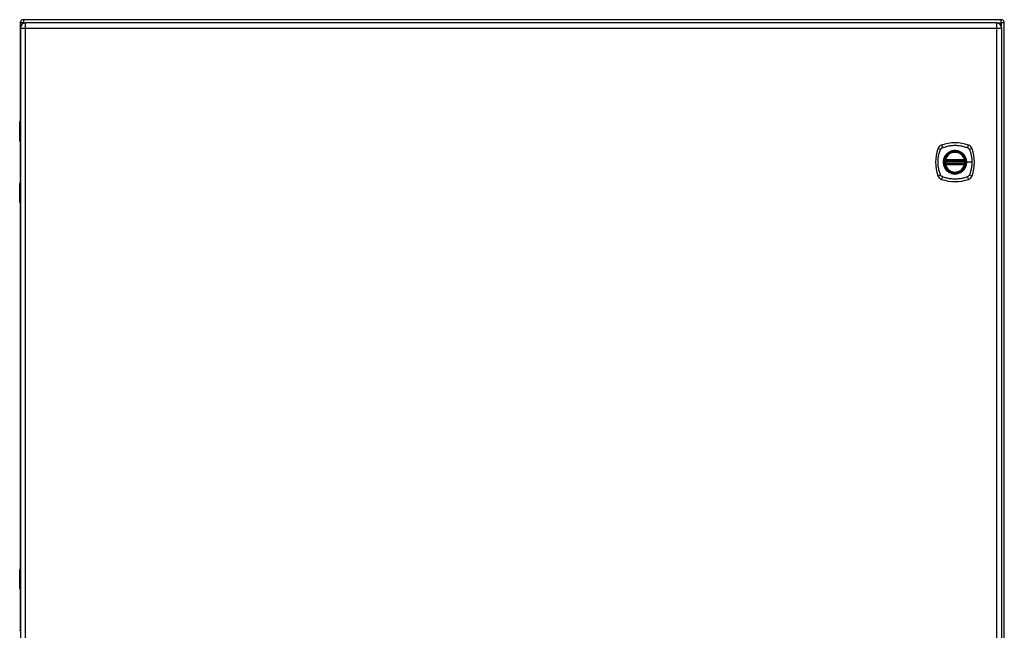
# Model space of a CAD drawing. Header units: inches. Extents: x 27 to 226, y 16 to 157.
# Tile 7 of 9: x 117 to 147, y 87 to 106. Entities that reach past the tile are written whole.
import ezdxf

# ---------------------------------------------------------------- set-up
doc = ezdxf.new("R2010")
doc.units = ezdxf.units.IN
doc.header["$MEASUREMENT"] = 0
doc.layers.add('Visible Edges(ANSI)', color=7, linetype='Continuous', lineweight=25)
doc.layers.add('Visible Tangent Edges(ANSI)', color=7, linetype='Continuous', lineweight=25)

msp = doc.modelspace()

# ---------------------------------------------------------------- linework, layer by layer
at = {"layer": 'Visible Edges(ANSI)'}
for p, q in [((116.797, 105.412), (116.797, 102.413)), ((146.698, 105.511), (116.896, 105.511)), ((146.556, 105.413), (116.96, 105.413)), ((146.797, 69.61), (146.797, 105.412)), ((116.799, 105.252), (116.799, 69.771)), ((146.717, 69.771), (146.717, 105.252)), ((116.779, 101.809), (116.779, 102.393)), ((116.799, 101.793), (116.795, 101.793)), ((116.797, 101.793), (116.797, 100.533)), ((144.996, 101.202), (145.59, 101.202)), ((145, 101.222), (145.585, 101.222)), ((145.59, 101.124), (144.996, 101.124)), ((145.585, 101.104), (145, 101.104)), ((116.779, 99.933), (116.779, 100.517)), ((116.795, 100.533), (116.799, 100.533)), ((116.797, 99.913), (116.797, 88.761)), ((116.779, 88.157), (116.779, 88.742)), ((116.799, 88.141), (116.795, 88.141)), ((116.797, 88.141), (116.797, 86.882)), ((116.795, 86.882), (116.799, 86.882))]:
    msp.add_line(p, q, dxfattribs=at)
at = {"layer": 'Visible Edges(ANSI)', "flags": 128}
for points in [[(144.984, 101.216), (144.984, 101.216), (144.984, 101.216), (144.984, 101.216), (144.984, 101.215), (144.984, 101.215), (144.984, 101.214), (144.984, 101.214), (144.984, 101.213), (144.984, 101.212), (144.984, 101.211), (144.983, 101.21), (144.983, 101.209), (144.983, 101.208), (144.983, 101.207), (144.983, 101.205), (144.982, 101.204), (144.982, 101.202), (144.982, 101.201), (144.982, 101.199), (144.982, 101.198), (144.982, 101.196), (144.981, 101.195), (144.981, 101.193), (144.981, 101.192)], [(145.604, 101.192), (145.604, 101.193), (145.604, 101.195), (145.604, 101.196), (145.604, 101.198), (145.604, 101.199), (145.603, 101.201), (145.603, 101.202), (145.603, 101.204), (145.603, 101.205), (145.603, 101.207), (145.603, 101.208), (145.602, 101.209), (145.602, 101.21), (145.602, 101.211), (145.602, 101.212), (145.602, 101.213), (145.602, 101.214), (145.602, 101.214), (145.601, 101.215), (145.601, 101.215), (145.601, 101.216), (145.601, 101.216), (145.601, 101.216), (145.601, 101.216)], [(144.981, 101.134), (144.981, 101.133), (144.981, 101.131), (144.982, 101.13), (144.982, 101.128), (144.982, 101.126), (144.982, 101.125), (144.982, 101.123), (144.982, 101.122), (144.983, 101.121), (144.983, 101.119), (144.983, 101.118), (144.983, 101.117), (144.983, 101.116), (144.984, 101.115), (144.984, 101.114), (144.984, 101.113), (144.984, 101.112), (144.984, 101.112), (144.984, 101.111), (144.984, 101.111), (144.984, 101.11), (144.984, 101.11), (144.984, 101.11), (144.984, 101.11)], [(145.601, 101.11), (145.601, 101.11), (145.601, 101.11), (145.601, 101.11), (145.601, 101.111), (145.601, 101.111), (145.602, 101.112), (145.602, 101.112), (145.602, 101.113), (145.602, 101.114), (145.602, 101.115), (145.602, 101.116), (145.602, 101.117), (145.603, 101.118), (145.603, 101.119), (145.603, 101.121), (145.603, 101.122), (145.603, 101.123), (145.603, 101.125), (145.604, 101.126), (145.604, 101.128), (145.604, 101.13), (145.604, 101.131), (145.604, 101.133), (145.604, 101.134)]]:
    msp.add_lwpolyline(points, dxfattribs=at)
at = {"layer": 'Visible Edges(ANSI)'}
for radius in [0.32, 0.315]:
    msp.add_circle((145.293, 101.163), radius, dxfattribs=at)
for centre, radius, start, end in [((116.896, 105.412), 0.099, 90, 180), ((116.96, 105.252), 0.161, 90, 180), ((146.556, 105.252), 0.161, 0, 90), ((146.698, 105.412), 0.099, 0, 90), ((116.799, 102.393), 0.0197, 90.5386, 180), ((116.795, 101.809), 0.0157, 180, 270), ((145.982, 101.163), 1.28, 161.2278, 198.7722), ((144.938, 101.518), 0.177, 108.7722, 161.2278), ((145.293, 100.474), 1.28, 71.2278, 108.7722), ((145.293, 101.163), 0.313, 13.6344, 166.3656), ((145.648, 101.518), 0.177, 18.7722, 71.2278), ((144.604, 101.163), 1.28, 341.2278, 18.7722), ((145.293, 101.163), 0.313, 174.7499, 185.2501), ((145.293, 101.163), 0.313, 166.3656, 170.216), ((144.996, 101.214), 0.0118, 170.216, 270), ((145, 101.234), 0.0118, 166.3656, 270), ((145.585, 101.234), 0.0118, 270, 13.6344), ((145.59, 101.214), 0.0118, 270, 9.784), ((145.293, 101.163), 0.313, 9.784, 13.6344), ((145.293, 101.163), 0.313, 354.7499, 5.2501), ((144.996, 101.112), 0.0118, 90, 189.784), ((145.293, 101.163), 0.313, 189.784, 193.6344), ((145, 101.092), 0.0118, 90, 193.6344), ((145.293, 101.163), 0.313, 193.6344, 346.3656), ((145.585, 101.092), 0.0118, 346.3656, 90), ((145.59, 101.112), 0.0118, 350.216, 90), ((145.293, 101.163), 0.313, 346.3656, 350.216), ((144.938, 100.808), 0.177, 198.7722, 251.2278), ((145.293, 101.852), 1.28, 251.2278, 288.7722), ((145.648, 100.808), 0.177, 288.7722, 341.2278), ((116.795, 100.517), 0.0157, 90, 180), ((116.799, 99.933), 0.0197, 180, 269.4614), ((116.799, 88.742), 0.0197, 90.5386, 180), ((116.795, 88.157), 0.0157, 180, 270), ((116.795, 86.866), 0.0157, 90, 180)]:
    msp.add_arc(centre, radius, start, end, dxfattribs=at)
at = {"layer": 'Visible Tangent Edges(ANSI)'}
for p, q in [((116.896, 105.412), (116.797, 105.412)), ((116.896, 105.511), (116.896, 105.412)), ((116.896, 105.412), (116.947, 105.412)), ((116.896, 105.4), (116.896, 105.412)), ((116.96, 105.252), (116.96, 105.413)), ((146.556, 105.413), (146.556, 105.252)), ((146.568, 105.412), (146.698, 105.412)), ((146.698, 105.412), (146.698, 105.511)), ((146.698, 105.412), (146.698, 105.327)), ((146.797, 105.412), (146.698, 105.412)), ((116.799, 105.252), (116.96, 105.252)), ((116.96, 105.252), (146.556, 105.252)), ((116.96, 69.771), (116.96, 105.252)), ((146.556, 105.252), (146.717, 105.252)), ((146.556, 105.252), (146.556, 69.771)), ((116.799, 102.393), (116.779, 102.393)), ((116.779, 101.809), (116.799, 101.809)), ((144.981, 101.192), (144.993, 101.19)), ((144.99, 101.215), (144.984, 101.216)), ((144.989, 101.237), (145, 101.234)), ((144.993, 101.19), (145.593, 101.19)), ((144.996, 101.202), (144.996, 101.212)), ((145, 101.222), (145, 101.234)), ((145.585, 101.234), (145, 101.234)), ((145, 101.212), (145, 101.222)), ((145, 101.212), (145.585, 101.212)), ((145.585, 101.234), (145.597, 101.237)), ((145.585, 101.234), (145.585, 101.222)), ((145.585, 101.222), (145.585, 101.212)), ((145.59, 101.212), (145.59, 101.202)), ((145.593, 101.19), (145.604, 101.192)), ((145.601, 101.216), (145.595, 101.215)), ((145.645, 101.163), (145.65, 101.163)), ((145.809, 101.163), (145.65, 101.163)), ((144.981, 101.134), (144.993, 101.135)), ((144.984, 101.11), (144.99, 101.111)), ((145, 101.092), (144.989, 101.089)), ((145.593, 101.135), (144.993, 101.135)), ((144.996, 101.113), (144.996, 101.124)), ((145, 101.104), (145, 101.114)), ((145.585, 101.114), (145, 101.114)), ((145, 101.092), (145, 101.104)), ((145, 101.092), (145.585, 101.092)), ((145.585, 101.114), (145.585, 101.104)), ((145.585, 101.104), (145.585, 101.092)), ((145.597, 101.089), (145.585, 101.092)), ((145.59, 101.124), (145.59, 101.113)), ((145.593, 101.135), (145.604, 101.134)), ((145.595, 101.111), (145.601, 101.11)), ((116.799, 100.517), (116.779, 100.517)), ((116.779, 99.933), (116.799, 99.933)), ((116.799, 88.742), (116.779, 88.742)), ((116.779, 88.157), (116.799, 88.157))]:
    msp.add_line(p, q, dxfattribs=at)
at = {"layer": 'Visible Tangent Edges(ANSI)', "flags": 128}
for points in [[(116.799, 102.178), (116.797, 102.177), (116.796, 102.176), (116.794, 102.175), (116.793, 102.173), (116.792, 102.17), (116.791, 102.168), (116.79, 102.165), (116.789, 102.162), (116.789, 102.158), (116.788, 102.155), (116.788, 102.151), (116.788, 102.147), (116.788, 102.143), (116.788, 102.14), (116.789, 102.136), (116.789, 102.133), (116.79, 102.13), (116.791, 102.127), (116.792, 102.124), (116.793, 102.122), (116.794, 102.12), (116.796, 102.118), (116.797, 102.117), (116.799, 102.116)], [(116.799, 102.136), (116.799, 102.137), (116.798, 102.138), (116.798, 102.139), (116.798, 102.139), (116.798, 102.14), (116.798, 102.141), (116.798, 102.142), (116.797, 102.143), (116.797, 102.144), (116.797, 102.145), (116.797, 102.146), (116.797, 102.147), (116.797, 102.148), (116.797, 102.149), (116.797, 102.15), (116.797, 102.151), (116.798, 102.152), (116.798, 102.153), (116.798, 102.154), (116.798, 102.155), (116.798, 102.156), (116.798, 102.157), (116.799, 102.158), (116.799, 102.158)], [(144.853, 100.774), (144.839, 100.808), (144.829, 100.839), (144.819, 100.87), (144.81, 100.902), (144.802, 100.934), (144.796, 100.966), (144.79, 100.998), (144.785, 101.031), (144.781, 101.064), (144.778, 101.097), (144.777, 101.13), (144.776, 101.163), (144.777, 101.196), (144.778, 101.229), (144.781, 101.262), (144.785, 101.294), (144.79, 101.327), (144.795, 101.359), (144.802, 101.392), (144.81, 101.424), (144.819, 101.456), (144.829, 101.487), (144.839, 101.518), (144.853, 101.552)], [(144.853, 101.552), (144.854, 101.554), (144.856, 101.557), (144.857, 101.56), (144.859, 101.562), (144.86, 101.565), (144.862, 101.568), (144.864, 101.57), (144.866, 101.572), (144.868, 101.575), (144.87, 101.577), (144.872, 101.579), (144.874, 101.582), (144.876, 101.584), (144.879, 101.586), (144.881, 101.588), (144.883, 101.59), (144.886, 101.592), (144.888, 101.594), (144.891, 101.595), (144.893, 101.597), (144.896, 101.599), (144.899, 101.6), (144.901, 101.602), (144.904, 101.603)], [(144.904, 101.603), (144.938, 101.617), (144.969, 101.627), (145, 101.637), (145.032, 101.646), (145.064, 101.653), (145.096, 101.66), (145.128, 101.666), (145.161, 101.671), (145.194, 101.675), (145.227, 101.677), (145.26, 101.679), (145.293, 101.68), (145.326, 101.679), (145.359, 101.677), (145.391, 101.675), (145.424, 101.671), (145.457, 101.666), (145.489, 101.66), (145.522, 101.653), (145.554, 101.646), (145.585, 101.637), (145.617, 101.627), (145.648, 101.617), (145.681, 101.603)], [(145.645, 101.163), (145.633, 101.072), (145.598, 100.987), (145.542, 100.913), (145.469, 100.858), (145.384, 100.823), (145.292, 100.811), (145.201, 100.823), (145.116, 100.858), (145.043, 100.914), (144.988, 100.987), (144.953, 101.072), (144.941, 101.163), (144.953, 101.254), (144.988, 101.34), (145.044, 101.412), (145.117, 101.468), (145.202, 101.503), (145.293, 101.515), (145.384, 101.503), (145.469, 101.468), (145.542, 101.412), (145.598, 101.339), (145.633, 101.254), (145.645, 101.163)], [(145.52, 101.438), (145.504, 101.45), (145.487, 101.462), (145.47, 101.473), (145.452, 101.482), (145.433, 101.491), (145.414, 101.499), (145.394, 101.505), (145.374, 101.51), (145.354, 101.514), (145.334, 101.517), (145.313, 101.519), (145.293, 101.52), (145.272, 101.519), (145.252, 101.517), (145.231, 101.514), (145.211, 101.51), (145.191, 101.505), (145.172, 101.498), (145.152, 101.491), (145.134, 101.482), (145.116, 101.473), (145.098, 101.462), (145.081, 101.45), (145.065, 101.438)], [(145.681, 101.603), (145.683, 101.602), (145.684, 101.602), (145.686, 101.601), (145.687, 101.6), (145.688, 101.599), (145.69, 101.599), (145.691, 101.598), (145.692, 101.597), (145.694, 101.596), (145.695, 101.595), (145.696, 101.594), (145.697, 101.594), (145.699, 101.593), (145.7, 101.592), (145.701, 101.591), (145.702, 101.59), (145.704, 101.589), (145.705, 101.588), (145.706, 101.587), (145.707, 101.586), (145.708, 101.585), (145.709, 101.584), (145.71, 101.583), (145.712, 101.582)], [(145.712, 101.582), (145.713, 101.581), (145.714, 101.579), (145.715, 101.578), (145.716, 101.577), (145.717, 101.576), (145.718, 101.575), (145.719, 101.574), (145.72, 101.573), (145.721, 101.571), (145.722, 101.57), (145.722, 101.569), (145.723, 101.568), (145.724, 101.566), (145.725, 101.565), (145.726, 101.564), (145.727, 101.562), (145.728, 101.561), (145.728, 101.56), (145.729, 101.558), (145.73, 101.557), (145.731, 101.556), (145.731, 101.554), (145.732, 101.553), (145.733, 101.552)], [(145.733, 101.552), (145.741, 101.533), (145.746, 101.518), (145.752, 101.503), (145.757, 101.487), (145.762, 101.471), (145.767, 101.456), (145.771, 101.44), (145.775, 101.424), (145.779, 101.408), (145.783, 101.392), (145.787, 101.376), (145.79, 101.36), (145.793, 101.343), (145.796, 101.327), (145.798, 101.311), (145.801, 101.295), (145.803, 101.278), (145.804, 101.262), (145.806, 101.245), (145.807, 101.229), (145.808, 101.212), (145.809, 101.196), (145.809, 101.179), (145.809, 101.163)], [(145.018, 101.39), (145.006, 101.374), (144.994, 101.357), (144.983, 101.34), (144.973, 101.322), (144.965, 101.303), (144.957, 101.284), (144.951, 101.264), (144.945, 101.244), (144.941, 101.224), (144.938, 101.204), (144.936, 101.183), (144.936, 101.163), (144.937, 101.142), (144.938, 101.122), (144.941, 101.101), (144.945, 101.081), (144.951, 101.061), (144.957, 101.042), (144.965, 101.023), (144.973, 101.004), (144.983, 100.986), (144.994, 100.968), (145.006, 100.951), (145.018, 100.935)], [(144.989, 101.237), (144.988, 101.236), (144.988, 101.235), (144.988, 101.234), (144.988, 101.233), (144.988, 101.232), (144.988, 101.231), (144.988, 101.23), (144.988, 101.229), (144.987, 101.228), (144.987, 101.227), (144.987, 101.226), (144.988, 101.225), (144.988, 101.224), (144.988, 101.224), (144.988, 101.223), (144.988, 101.222), (144.988, 101.221), (144.988, 101.22), (144.989, 101.219), (144.989, 101.218), (144.989, 101.217), (144.99, 101.217), (144.99, 101.216), (144.99, 101.215)], [(144.99, 101.215), (144.99, 101.215), (144.991, 101.215), (144.991, 101.215), (144.991, 101.214), (144.991, 101.214), (144.992, 101.214), (144.992, 101.214), (144.992, 101.214), (144.992, 101.214), (144.992, 101.214), (144.993, 101.214), (144.993, 101.213), (144.993, 101.213), (144.993, 101.213), (144.994, 101.213), (144.994, 101.213), (144.994, 101.213), (144.994, 101.213), (144.995, 101.213), (144.995, 101.213), (144.995, 101.213), (144.995, 101.213), (144.996, 101.212), (144.996, 101.212)], [(144.993, 101.19), (144.993, 101.191), (144.993, 101.192), (144.993, 101.193), (144.993, 101.194), (144.994, 101.194), (144.994, 101.195), (144.994, 101.196), (144.994, 101.196), (144.994, 101.197), (144.995, 101.198), (144.995, 101.198), (144.995, 101.199), (144.995, 101.199), (144.995, 101.2), (144.995, 101.2), (144.995, 101.201), (144.996, 101.201), (144.996, 101.201), (144.996, 101.202), (144.996, 101.202), (144.996, 101.202), (144.996, 101.202), (144.996, 101.202), (144.996, 101.202)], [(144.996, 101.212), (144.996, 101.212), (144.996, 101.212), (144.996, 101.212), (144.997, 101.212), (144.997, 101.212), (144.997, 101.212), (144.997, 101.212), (144.997, 101.212), (144.998, 101.212), (144.998, 101.212), (144.998, 101.212), (144.998, 101.212), (144.998, 101.212), (144.998, 101.212), (144.999, 101.212), (144.999, 101.212), (144.999, 101.212), (144.999, 101.212), (144.999, 101.212), (144.999, 101.212), (145, 101.212), (145, 101.212), (145, 101.212), (145, 101.212)], [(145.065, 101.438), (145.063, 101.436), (145.061, 101.434), (145.059, 101.432), (145.057, 101.43), (145.055, 101.428), (145.053, 101.427), (145.051, 101.425), (145.049, 101.423), (145.047, 101.421), (145.045, 101.419), (145.043, 101.417), (145.041, 101.415), (145.039, 101.413), (145.037, 101.411), (145.035, 101.409), (145.033, 101.407), (145.031, 101.405), (145.029, 101.403), (145.027, 101.401), (145.025, 101.399), (145.024, 101.397), (145.022, 101.395), (145.02, 101.393), (145.018, 101.39)], [(145.567, 101.39), (145.566, 101.393), (145.564, 101.395), (145.562, 101.397), (145.56, 101.399), (145.558, 101.401), (145.556, 101.403), (145.555, 101.405), (145.553, 101.407), (145.551, 101.409), (145.549, 101.411), (145.547, 101.413), (145.545, 101.415), (145.543, 101.417), (145.541, 101.419), (145.539, 101.421), (145.537, 101.423), (145.535, 101.425), (145.533, 101.427), (145.531, 101.428), (145.529, 101.43), (145.527, 101.432), (145.525, 101.434), (145.522, 101.436), (145.52, 101.438)], [(145.65, 101.163), (145.65, 101.173), (145.649, 101.183), (145.648, 101.194), (145.647, 101.204), (145.646, 101.214), (145.644, 101.224), (145.642, 101.235), (145.64, 101.245), (145.638, 101.255), (145.635, 101.264), (145.632, 101.274), (145.628, 101.284), (145.625, 101.294), (145.621, 101.303), (145.617, 101.312), (145.612, 101.322), (145.608, 101.331), (145.603, 101.34), (145.597, 101.349), (145.592, 101.357), (145.586, 101.366), (145.58, 101.374), (145.574, 101.383), (145.567, 101.39)], [(145.567, 100.935), (145.574, 100.943), (145.58, 100.952), (145.586, 100.96), (145.592, 100.969), (145.597, 100.977), (145.603, 100.986), (145.608, 100.995), (145.612, 101.004), (145.617, 101.013), (145.621, 101.023), (145.625, 101.032), (145.628, 101.042), (145.632, 101.052), (145.635, 101.061), (145.638, 101.071), (145.64, 101.081), (145.642, 101.091), (145.644, 101.102), (145.646, 101.112), (145.647, 101.122), (145.648, 101.132), (145.649, 101.142), (145.65, 101.153), (145.65, 101.163)], [(145.585, 101.212), (145.586, 101.212), (145.586, 101.212), (145.586, 101.212), (145.586, 101.212), (145.586, 101.212), (145.587, 101.212), (145.587, 101.212), (145.587, 101.212), (145.587, 101.212), (145.587, 101.212), (145.587, 101.212), (145.588, 101.212), (145.588, 101.212), (145.588, 101.212), (145.588, 101.212), (145.588, 101.212), (145.588, 101.212), (145.589, 101.212), (145.589, 101.212), (145.589, 101.212), (145.589, 101.212), (145.589, 101.212), (145.589, 101.212), (145.59, 101.212)], [(145.59, 101.212), (145.59, 101.212), (145.59, 101.213), (145.59, 101.213), (145.591, 101.213), (145.591, 101.213), (145.591, 101.213), (145.591, 101.213), (145.592, 101.213), (145.592, 101.213), (145.592, 101.213), (145.592, 101.213), (145.593, 101.213), (145.593, 101.214), (145.593, 101.214), (145.593, 101.214), (145.594, 101.214), (145.594, 101.214), (145.594, 101.214), (145.594, 101.214), (145.594, 101.214), (145.595, 101.215), (145.595, 101.215), (145.595, 101.215), (145.595, 101.215)], [(145.59, 101.202), (145.59, 101.202), (145.59, 101.202), (145.59, 101.202), (145.59, 101.202), (145.59, 101.202), (145.59, 101.201), (145.59, 101.201), (145.59, 101.201), (145.59, 101.2), (145.59, 101.2), (145.591, 101.199), (145.591, 101.199), (145.591, 101.198), (145.591, 101.198), (145.591, 101.197), (145.591, 101.196), (145.592, 101.196), (145.592, 101.195), (145.592, 101.194), (145.592, 101.194), (145.592, 101.193), (145.592, 101.192), (145.593, 101.191), (145.593, 101.19)], [(145.595, 101.215), (145.596, 101.216), (145.596, 101.217), (145.596, 101.217), (145.597, 101.218), (145.597, 101.219), (145.597, 101.22), (145.597, 101.221), (145.598, 101.222), (145.598, 101.223), (145.598, 101.224), (145.598, 101.224), (145.598, 101.225), (145.598, 101.226), (145.598, 101.227), (145.598, 101.228), (145.598, 101.229), (145.598, 101.23), (145.598, 101.231), (145.598, 101.232), (145.598, 101.233), (145.598, 101.234), (145.597, 101.235), (145.597, 101.236), (145.597, 101.237)], [(145.809, 101.163), (145.809, 101.146), (145.809, 101.13), (145.808, 101.113), (145.807, 101.097), (145.806, 101.08), (145.804, 101.064), (145.803, 101.048), (145.801, 101.031), (145.798, 101.015), (145.796, 100.999), (145.793, 100.982), (145.79, 100.966), (145.787, 100.95), (145.783, 100.934), (145.779, 100.918), (145.775, 100.902), (145.771, 100.886), (145.767, 100.87), (145.762, 100.855), (145.757, 100.839), (145.752, 100.823), (145.747, 100.808), (145.741, 100.793), (145.733, 100.774)], [(144.99, 101.111), (144.99, 101.11), (144.99, 101.109), (144.989, 101.108), (144.989, 101.108), (144.989, 101.107), (144.988, 101.106), (144.988, 101.105), (144.988, 101.104), (144.988, 101.103), (144.988, 101.102), (144.988, 101.101), (144.988, 101.1), (144.987, 101.1), (144.987, 101.099), (144.987, 101.098), (144.988, 101.097), (144.988, 101.096), (144.988, 101.095), (144.988, 101.094), (144.988, 101.093), (144.988, 101.092), (144.988, 101.091), (144.988, 101.09), (144.989, 101.089)], [(144.996, 101.113), (144.996, 101.113), (144.995, 101.113), (144.995, 101.113), (144.995, 101.113), (144.995, 101.113), (144.994, 101.113), (144.994, 101.113), (144.994, 101.113), (144.994, 101.113), (144.993, 101.113), (144.993, 101.113), (144.993, 101.112), (144.993, 101.112), (144.992, 101.112), (144.992, 101.112), (144.992, 101.112), (144.992, 101.112), (144.992, 101.112), (144.991, 101.112), (144.991, 101.111), (144.991, 101.111), (144.991, 101.111), (144.99, 101.111), (144.99, 101.111)], [(144.996, 101.124), (144.996, 101.124), (144.996, 101.124), (144.996, 101.124), (144.996, 101.124), (144.996, 101.124), (144.996, 101.124), (144.996, 101.125), (144.995, 101.125), (144.995, 101.126), (144.995, 101.126), (144.995, 101.127), (144.995, 101.127), (144.995, 101.128), (144.995, 101.128), (144.994, 101.129), (144.994, 101.129), (144.994, 101.13), (144.994, 101.131), (144.994, 101.132), (144.993, 101.132), (144.993, 101.133), (144.993, 101.134), (144.993, 101.135), (144.993, 101.135)], [(145, 101.114), (145, 101.114), (145, 101.114), (145, 101.114), (144.999, 101.114), (144.999, 101.114), (144.999, 101.114), (144.999, 101.114), (144.999, 101.114), (144.999, 101.114), (144.998, 101.114), (144.998, 101.114), (144.998, 101.114), (144.998, 101.114), (144.998, 101.114), (144.998, 101.114), (144.997, 101.114), (144.997, 101.114), (144.997, 101.114), (144.997, 101.114), (144.997, 101.114), (144.996, 101.114), (144.996, 101.114), (144.996, 101.113), (144.996, 101.113)], [(145.018, 100.935), (145.02, 100.933), (145.022, 100.931), (145.024, 100.929), (145.025, 100.927), (145.027, 100.925), (145.029, 100.923), (145.031, 100.921), (145.033, 100.919), (145.035, 100.917), (145.037, 100.915), (145.039, 100.913), (145.041, 100.911), (145.043, 100.909), (145.045, 100.907), (145.047, 100.905), (145.049, 100.903), (145.051, 100.901), (145.053, 100.899), (145.055, 100.897), (145.057, 100.896), (145.059, 100.894), (145.061, 100.892), (145.063, 100.89), (145.065, 100.888)], [(145.065, 100.888), (145.081, 100.876), (145.098, 100.864), (145.116, 100.853), (145.134, 100.844), (145.153, 100.835), (145.172, 100.827), (145.191, 100.821), (145.211, 100.816), (145.231, 100.811), (145.252, 100.808), (145.272, 100.807), (145.293, 100.806), (145.313, 100.807), (145.334, 100.808), (145.354, 100.811), (145.374, 100.816), (145.394, 100.821), (145.414, 100.827), (145.433, 100.835), (145.452, 100.844), (145.47, 100.853), (145.487, 100.864), (145.504, 100.876), (145.52, 100.888)], [(145.52, 100.888), (145.522, 100.89), (145.525, 100.892), (145.527, 100.894), (145.529, 100.896), (145.531, 100.897), (145.533, 100.899), (145.535, 100.901), (145.537, 100.903), (145.539, 100.905), (145.541, 100.907), (145.543, 100.909), (145.545, 100.911), (145.547, 100.913), (145.549, 100.915), (145.551, 100.917), (145.553, 100.919), (145.555, 100.921), (145.556, 100.923), (145.558, 100.925), (145.56, 100.927), (145.562, 100.929), (145.564, 100.931), (145.566, 100.933), (145.567, 100.935)], [(145.59, 101.113), (145.589, 101.113), (145.589, 101.114), (145.589, 101.114), (145.589, 101.114), (145.589, 101.114), (145.589, 101.114), (145.588, 101.114), (145.588, 101.114), (145.588, 101.114), (145.588, 101.114), (145.588, 101.114), (145.588, 101.114), (145.587, 101.114), (145.587, 101.114), (145.587, 101.114), (145.587, 101.114), (145.587, 101.114), (145.587, 101.114), (145.586, 101.114), (145.586, 101.114), (145.586, 101.114), (145.586, 101.114), (145.586, 101.114), (145.585, 101.114)], [(145.593, 101.135), (145.593, 101.135), (145.592, 101.134), (145.592, 101.133), (145.592, 101.132), (145.592, 101.132), (145.592, 101.131), (145.592, 101.13), (145.591, 101.129), (145.591, 101.129), (145.591, 101.128), (145.591, 101.128), (145.591, 101.127), (145.591, 101.127), (145.59, 101.126), (145.59, 101.126), (145.59, 101.125), (145.59, 101.125), (145.59, 101.124), (145.59, 101.124), (145.59, 101.124), (145.59, 101.124), (145.59, 101.124), (145.59, 101.124), (145.59, 101.124)], [(145.595, 101.111), (145.595, 101.111), (145.595, 101.111), (145.595, 101.111), (145.594, 101.111), (145.594, 101.112), (145.594, 101.112), (145.594, 101.112), (145.594, 101.112), (145.593, 101.112), (145.593, 101.112), (145.593, 101.112), (145.593, 101.112), (145.592, 101.113), (145.592, 101.113), (145.592, 101.113), (145.592, 101.113), (145.591, 101.113), (145.591, 101.113), (145.591, 101.113), (145.591, 101.113), (145.59, 101.113), (145.59, 101.113), (145.59, 101.113), (145.59, 101.113)], [(145.597, 101.089), (145.597, 101.09), (145.597, 101.091), (145.598, 101.092), (145.598, 101.093), (145.598, 101.094), (145.598, 101.095), (145.598, 101.096), (145.598, 101.097), (145.598, 101.098), (145.598, 101.099), (145.598, 101.1), (145.598, 101.1), (145.598, 101.101), (145.598, 101.102), (145.598, 101.103), (145.598, 101.104), (145.597, 101.105), (145.597, 101.106), (145.597, 101.107), (145.597, 101.108), (145.596, 101.108), (145.596, 101.109), (145.596, 101.11), (145.595, 101.111)], [(144.904, 100.723), (144.901, 100.724), (144.899, 100.726), (144.896, 100.727), (144.893, 100.729), (144.891, 100.731), (144.888, 100.732), (144.886, 100.734), (144.883, 100.736), (144.881, 100.738), (144.879, 100.74), (144.876, 100.742), (144.874, 100.744), (144.872, 100.746), (144.87, 100.749), (144.868, 100.751), (144.866, 100.753), (144.864, 100.756), (144.862, 100.758), (144.86, 100.761), (144.859, 100.763), (144.857, 100.766), (144.856, 100.769), (144.854, 100.772), (144.853, 100.774)], [(145.681, 100.723), (145.648, 100.709), (145.617, 100.699), (145.585, 100.689), (145.554, 100.68), (145.522, 100.673), (145.489, 100.666), (145.457, 100.66), (145.424, 100.655), (145.391, 100.651), (145.359, 100.649), (145.326, 100.647), (145.293, 100.646), (145.26, 100.647), (145.227, 100.649), (145.194, 100.651), (145.161, 100.655), (145.128, 100.66), (145.096, 100.666), (145.064, 100.673), (145.032, 100.68), (145, 100.689), (144.969, 100.699), (144.938, 100.709), (144.904, 100.723)], [(145.733, 100.774), (145.731, 100.772), (145.73, 100.769), (145.728, 100.766), (145.727, 100.764), (145.725, 100.761), (145.723, 100.758), (145.722, 100.756), (145.72, 100.753), (145.718, 100.751), (145.716, 100.749), (145.714, 100.746), (145.712, 100.744), (145.709, 100.742), (145.707, 100.74), (145.705, 100.738), (145.702, 100.736), (145.7, 100.734), (145.697, 100.732), (145.695, 100.731), (145.692, 100.729), (145.69, 100.727), (145.687, 100.726), (145.684, 100.724), (145.681, 100.723)], [(116.799, 100.21), (116.797, 100.209), (116.796, 100.208), (116.794, 100.206), (116.793, 100.204), (116.792, 100.202), (116.791, 100.199), (116.79, 100.196), (116.789, 100.193), (116.789, 100.19), (116.788, 100.186), (116.788, 100.182), (116.788, 100.179), (116.788, 100.175), (116.788, 100.171), (116.789, 100.168), (116.789, 100.164), (116.79, 100.161), (116.791, 100.158), (116.792, 100.155), (116.793, 100.153), (116.794, 100.151), (116.796, 100.15), (116.797, 100.149), (116.799, 100.148)], [(116.799, 100.167), (116.799, 100.168), (116.798, 100.169), (116.798, 100.17), (116.798, 100.171), (116.798, 100.172), (116.798, 100.173), (116.798, 100.174), (116.797, 100.175), (116.797, 100.176), (116.797, 100.177), (116.797, 100.178), (116.797, 100.179), (116.797, 100.18), (116.797, 100.181), (116.797, 100.182), (116.797, 100.183), (116.798, 100.184), (116.798, 100.185), (116.798, 100.185), (116.798, 100.186), (116.798, 100.187), (116.798, 100.188), (116.799, 100.189), (116.799, 100.19)], [(116.799, 88.527), (116.797, 88.526), (116.796, 88.525), (116.794, 88.523), (116.793, 88.521), (116.792, 88.519), (116.791, 88.516), (116.79, 88.513), (116.789, 88.51), (116.789, 88.507), (116.788, 88.503), (116.788, 88.499), (116.788, 88.496), (116.788, 88.492), (116.788, 88.488), (116.789, 88.485), (116.789, 88.481), (116.79, 88.478), (116.791, 88.475), (116.792, 88.472), (116.793, 88.47), (116.794, 88.468), (116.796, 88.467), (116.797, 88.466), (116.799, 88.465)], [(116.799, 88.484), (116.799, 88.485), (116.798, 88.486), (116.798, 88.487), (116.798, 88.488), (116.798, 88.489), (116.798, 88.49), (116.798, 88.491), (116.797, 88.492), (116.797, 88.493), (116.797, 88.494), (116.797, 88.495), (116.797, 88.496), (116.797, 88.497), (116.797, 88.498), (116.797, 88.499), (116.797, 88.5), (116.798, 88.501), (116.798, 88.502), (116.798, 88.503), (116.798, 88.503), (116.798, 88.504), (116.798, 88.505), (116.799, 88.506), (116.799, 88.507)]]:
    msp.add_lwpolyline(points, dxfattribs=at)
at = {"layer": 'Visible Tangent Edges(ANSI)'}
for radius in [0.346, 0.342, 0.325, 0.324]:
    msp.add_circle((145.293, 101.163), radius, dxfattribs=at)
for start, end in [(13.6344, 166.3656), (174.7499, 185.2501), (354.7499, 5.2501), (193.6344, 346.3656)]:
    msp.add_arc((145.293, 101.163), 0.301, start, end, dxfattribs=at)
for centre, major_axis, ratio, start_param, end_param in [((144.881, 101.537), (-0.112, 0.037), 0.042597, 4.975842, 6.113112), ((144.918, 101.575), (-0.037, 0.112), 0.042597, 0.170073, 1.307344), ((145.667, 101.575), (0.037, 0.112), 0.042597, 4.975842, 6.113112), ((145.705, 101.537), (0.112, 0.037), 0.042597, 0.170073, 1.307344), ((144.985, 101.216), (0.00773, 0.00893), 0.431674, 4.96723, 6.283185), ((144.996, 101.211), (0.0021, 0.0116), 0.025638, 0, 1.426581), ((145.59, 101.211), (-0.0021, 0.0116), 0.025638, 4.856604, 6.283185), ((145.601, 101.216), (-0.00773, 0.00893), 0.431674, 0, 1.315955), ((144.985, 101.11), (0.00773, -0.00893), 0.431674, 0, 1.315955), ((144.996, 101.115), (0.0021, -0.0116), 0.025638, 4.856604, 6.283185), ((145.59, 101.115), (-0.0021, -0.0116), 0.025638, 0, 1.426581), ((145.601, 101.11), (-0.00773, -0.00893), 0.431674, 4.96723, 6.283185), ((144.881, 100.789), (-0.112, -0.037), 0.042597, 0.170073, 1.307344), ((144.918, 100.751), (-0.037, -0.112), 0.042597, 4.975842, 6.113112), ((145.667, 100.751), (0.037, -0.112), 0.042597, 0.170073, 1.307344), ((145.705, 100.789), (0.112, -0.037), 0.042597, 4.975842, 6.113112)]:
    msp.add_ellipse(centre, major_axis=major_axis, ratio=ratio, start_param=start_param, end_param=end_param, dxfattribs=at)

doc.saveas('drawing.dxf')
